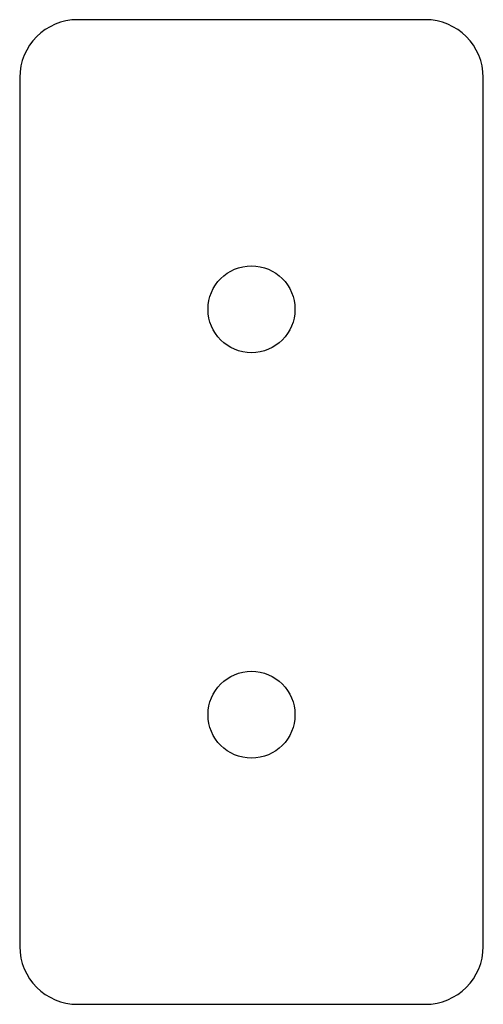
# Model space of a CAD drawing. Header units: millimetres. Extents: x -8 to 8, y -17 to 17.
import ezdxf

# ---------------------------------------------------------------- set-up
doc = ezdxf.new("R2010")
doc.units = ezdxf.units.MM

msp = doc.modelspace()

# ---------------------------------------------------------------- linework, layer by layer
at = {"color": 7, "linetype": 'Continuous', "lineweight": 25}
for p, q in [((6, 17), (-6, 17)), ((-8, 15), (-8, -15)), ((8, -15), (8, 15)), ((-6, -17), (6, -17))]:
    msp.add_line(p, q, dxfattribs=at)
for centre in [(0, 7), (0, -7)]:
    msp.add_circle(centre, 1.5, dxfattribs=at)
for centre, start, end in [((-6, 15), 90, 180), ((6, 15), 0, 90), ((-6, -15), 180, 270), ((6, -15), 270, 0)]:
    msp.add_arc(centre, 2, start, end, dxfattribs=at)

doc.saveas('drawing.dxf')
